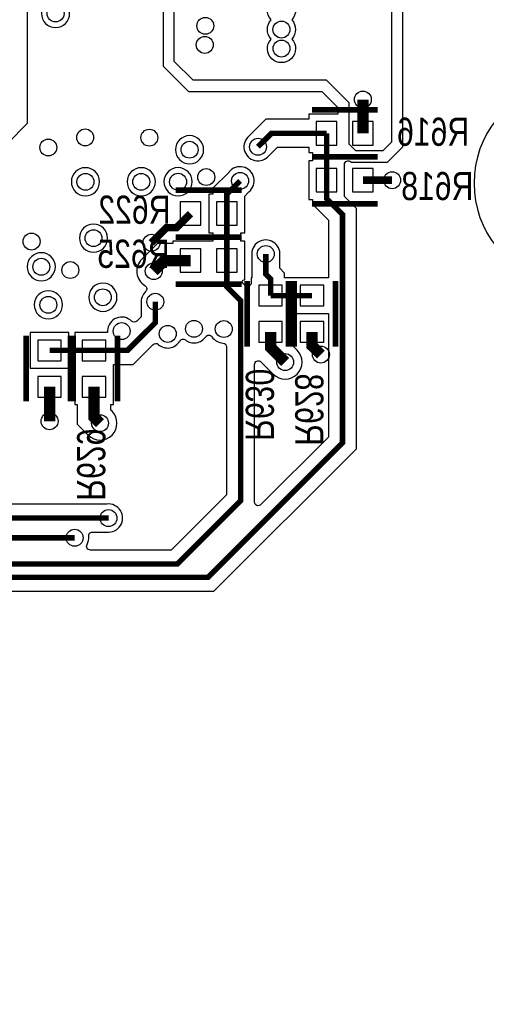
# Model space of a CAD drawing. Extents: x -394 to 5394, y -1015 to 6968.
# Tile 29 of 63: x 4263 to 4759, y 714 to 1762. Entities that reach past the tile are written whole.
import ezdxf

# ---------------------------------------------------------------- set-up
doc = ezdxf.new("R2010")
doc.units = 0
for name, color, linetype in [('ET_BOTTOM', 1, 'CONTINUOUS'), ('PG_SILKSCREEN_BOTTOM', 2, 'CONTINUOUS'), ('PIN_BOTTOM', 1, 'CONTINUOUS'), ('RD_SILKSCREEN_BOTTOM', 254, 'CONTINUOUS'), ('VC_BOTTOM', 1, 'CONTINUOUS')]:
    doc.layers.add(name, color=color, linetype=linetype)

msp = doc.modelspace()

# ---------------------------------------------------------------- linework, layer by layer
at = {"layer": 'ET_BOTTOM'}
for points in [[(4959.9999, 6739.9202), (4959.9999, 1635.8132, -0.803016), (4952.3729, 1634.1264, 4.521667), (4952.3729, 1542.8136, -0.803016), (4959.9999, 1541.1268), (4959.9999, 188.0876, -0.854388), (4952.1948, 186.8542, 6.328293), (4952.1948, 120.0858, -0.854388), (4959.9999, 118.8524), (4959.9999, 40.0001), (2477.3098, 40.0001, -0.668177)], [(4414.9998, 1793.9706), (4414.9998, 1713.0294), (4442.0294, 1685.9998), (4584.0294, 1685.9998), (4600.9998, 1669.0294), (4600.9998, 1662.0902), (4570.0698, 1662.0902), (4570.0698, 1656.4902), (4524.2981, 1656.4902), (4506.7891, 1638.9812), (4506.7044, 1638.9131, 1.114862), (4527.7931, 1617.8244), (4527.8612, 1617.9091), (4536.6419, 1626.6898), (4570.0698, 1626.6898), (4570.0698, 1621.0898), (4574.1698, 1621.0898), (4574.1698, 1612.0902), (4570.0698, 1612.0902), (4570.0698, 1571.0898), (4574.1698, 1571.0898), (4574.1698, 1566.0181), (4591.0998, 1549.0881), (4591.0998, 1487.7402), (4544.3502, 1487.7402), (4544.3502, 1492.8119), (4539.2502, 1497.9119), (4539.2502, 1511.3574), (4539.262, 1511.4654, 1.114863), (4509.438, 1511.4654), (4509.4498, 1511.3574), (4509.4498, 1487.7402), (4508.9498, 1487.7402), (4508.9498, 1482.7791, -0.668175), (4502.1214, 1479.9507), (4499.8665, 1482.2056, -0.668179), (4501.2807, 1485.6198), (4501.8802, 1485.6198), (4501.8802, 1526.6202), (4497.7802, 1526.6202), (4497.7802, 1535.6198), (4501.8802, 1535.6198), (4501.8802, 1574.8081), (4506.3109, 1579.2388), (4506.3956, 1579.3069, 1.114862), (4485.3069, 1600.3956), (4485.2388, 1600.3109), (4467.9798, 1583.0519), (4467.9798, 1576.6202), (4463.8798, 1576.6202), (4463.8798, 1535.6198), (4467.9798, 1535.6198), (4467.9798, 1526.6202), (4425.2998, 1526.6202), (4425.2998, 1524.1202), (4409.0141, 1524.1202), (4392.4319, 1507.5381, 0.485268), (4395.7665, 1479.4552, -0.491973), (4396.4455, 1473.1541, 0.232979), (4391.908, 1460.6954), (4391.9198, 1460.5874), (4391.9198, 1446.3072), (4387.2415, 1441.6288, -0.413732), (4381.5893, 1441.6242, 0.658476), (4356.0046, 1431.3796), (4355.9553, 1429.4302), (4321.1498, 1429.4302), (4321.1498, 1425.3302), (4314.8002, 1425.3302), (4314.8002, 1429.4302), (4273.7998, 1429.4302), (4273.7998, 1391.4298), (4314.8002, 1391.4298), (4314.8002, 1395.5298), (4321.1498, 1395.5298), (4321.1498, 1352.8498), (4323.6498, 1352.8498), (4323.6498, 1331.8941), (4335.2719, 1320.2719, 1), (4360.7281, 1345.7281), (4359.6502, 1346.8059), (4359.6502, 1352.8498), (4362.1502, 1352.8498), (4362.1502, 1395.5298), (4383.2866, 1395.5298), (4404.4618, 1416.7051, -0.398885), (4409.966, 1416.8499, 0.474558), (4432.9331, 1420.4013, -0.451036), (4438.8194, 1421.5465, 0.432448), (4460.3958, 1425.052, -0.536174), (4467.0588, 1425.0057, 0.239061), (4478.8204, 1418.2406, -0.398872), (4482.6098, 1414.2461), (4482.6098, 1256.6818), (4423.8282, 1197.9002), (4337.6794, 1197.9002, -0.569325), (4334.168, 1203.8159, 0.153738), (4335.9083, 1212.6577, -0.447037), (4339.8838, 1217.0998), (4355.2674, 1217.0998), (4355.3754, 1217.088, 1.114863), (4355.3754, 1246.912), (4355.2674, 1246.9002), (3782.9737, 1246.9002)], [(4241.0998, 1781.8281), (4241.0998, 1664.5319), (4228.3291, 1651.7612), (4228.2444, 1651.6931, 1.114862), (4249.3331, 1630.6044), (4249.4012, 1630.6891), (4270.9002, 1652.1881), (4270.9002, 1794.1719)], [(3441.8281, 1466.0998), (3753.8281, 1154.0998), (4469.1719, 1154.0998), (4620.9002, 1305.8281), (4620.9002, 1561.4319), (4608.0702, 1574.2619), (4608.0702, 1608.3021, -0.668177), (4614.8986, 1611.1305), (4615.0294, 1610.9998), (4653.9706, 1610.9998), (4670.0002, 1627.0294), (4670.0002, 1789.9706)]]:
    msp.add_lwpolyline(points, format="xyb", dxfattribs=at)
for points, const_width in [([(4357, 1232), (3776.8018, 1232), (3446.2, 1562.6018), (3446.2, 1728.1707), (3366.3707, 1808)], 5.8), ([(1843, 1574), (1852.8288, 1564.1712), (1918.1712, 1564.1712), (1978.2982, 1624.2982), (2145.7019, 1624.2982), (2184.5001, 1585.5), (2281.9838, 1585.5), (2452.5838, 1756.1), (2852.1, 1756.1), (2857.31, 1761.31), (2922.31, 1761.31), (2953.37, 1792.37), (3362.4845, 1792.37), (3432, 1722.8545), (3432, 1557.2856), (3778.2856, 1211), (4321, 1211)], 5.8), ([(4627.65, 1641.59), (4627.65, 1677.46)], 12), ([(4589.07, 1641.59), (4530.47, 1641.59), (4516.1, 1627.22)], 5.8), ([(4589.07, 1591.59), (4589.07, 1641.59)], 5.8), ([(4482.88, 1506.12), (4482.88, 1478.12), (4497.51, 1463.49), (4497.51, 1250.5099), (4430.0001, 1183), (3766, 1183), (3453.6, 1495.4), (3280.6, 1495.4), (3249, 1527), (3249, 1596.2945), (3225.6845, 1619.61), (3191.32, 1619.61), (3190.4, 1618.69)], 5.8), ([(3218.27, 1601.71), (3235, 1584.98), (3235, 1521), (3275, 1481), (3448, 1481), (3760, 1169), (4463, 1169), (4606, 1312), (4606, 1555.26), (4589.07, 1572.19), (4589.07, 1591.59)], 5.8), ([(4482.88, 1556.12), (4482.88, 1576.88), (4497, 1591)], 5.8), ([(4627.65, 1591.59), (4658.79, 1591.59)], 8), ([(4444.3, 1556.12), (4429.36, 1541.18), (4418.84, 1541.18), (4402.68, 1525.02)], 8), ([(4482.88, 1556.12), (4482.88, 1506.12)], 5.8), ([(4405.16, 1494.81), (4416.47, 1506.12), (4444.3, 1506.12)], 12), ([(4524.35, 1513.09), (4524.35, 1491.74), (4529.45, 1486.64), (4529.45, 1468.74)], 5.8), ([(4529.45, 1468.74), (4573.45, 1468.74)], 5.8), ([(4341.65, 1410.43), (4377.1147, 1410.43), (4406.82, 1440.1353), (4406.82, 1462.32)], 5.8), ([(4529.45, 1430.16), (4529.45, 1413.55), (4545, 1398)], 12), ([(4583, 1406), (4573.45, 1415.55), (4573.45, 1430.16)], 12), ([(4294.3, 1410.43), (4341.65, 1410.43)], 5.8), ([(4294.3, 1371.85), (4294.3, 1335)], 12), ([(4341.65, 1371.85), (4341.65, 1339.35), (4348, 1333)], 12)]:
    msp.add_lwpolyline(points, dxfattribs=dict(at, const_width=const_width))
msp.add_lwpolyline([(4620, 1623), (4613, 1630), (4613, 1674), (4589, 1698), (4447, 1698), (4427, 1718), (4427, 1789), (4446, 1808), (4635, 1808), (4658, 1785), (4658, 1632), (4649, 1623)], close=True, dxfattribs=at)
for points in [[(4315.6502, 1769.12, 1), (4285.6498, 1769.12, 1)], [(4552.1165, 1741.9288, -2.26742), (4529.9635, 1741.8412, -0.396597), (4530.1923, 1762.4019, -2.337831), (4551.8877, 1762.3181, -0.392082)], [(4458.2502, 1624.12, 1), (4428.2498, 1624.12, 1)], [(4347.4753, 1589.95, 1), (4317.4749, 1589.95, 1)], [(4406.8493, 1589.95, 1), (4376.8489, 1589.95, 1)], [(4446.0002, 1590, 1), (4415.9998, 1590, 1)], [(4356.0309, 1529.9539, 1), (4326.0305, 1529.9539, 1)], [(4300.5002, 1499.5, 1), (4270.4998, 1499.5, 1)], [(4366.0002, 1467, 1), (4335.9998, 1467, 1)], [(4308.0002, 1459, 1), (4277.9998, 1459, 1)], [(4591.0998, 1449.7398), (4591.0998, 1318.1719), (4519.2386, 1246.3107, -0.668175), (4512.4102, 1249.1391), (4512.4102, 1395.4768, -0.668178), (4519.2386, 1398.3053), (4532.2719, 1385.2719, 1), (4557.7281, 1410.7281), (4549.9502, 1418.5059), (4549.9502, 1449.7398)]]:
    msp.add_lwpolyline(points, format="xyb", close=True, dxfattribs=at)
at = {"layer": 'PG_SILKSCREEN_BOTTOM', "const_width": 6}
for points in [[(4573.36, 1666.59), (4643.36, 1666.59)], [(4643.36, 1616.59), (4573.36, 1616.59)], [(4573.36, 1616.59), (4643.36, 1616.59)], [(4428.59, 1581.12), (4498.59, 1581.12)], [(4643.36, 1566.59), (4573.36, 1566.59)], [(4498.59, 1531.12), (4428.59, 1531.12)], [(4428.59, 1531.12), (4498.59, 1531.12)], [(4498.59, 1481.12), (4428.59, 1481.12)], [(4504.45, 1484.45), (4504.45, 1414.45)], [(4548.45, 1414.45), (4548.45, 1484.45)], [(4554.45, 1484.45), (4554.45, 1414.45)], [(4598.45, 1414.45), (4598.45, 1484.45)], [(4269.3, 1356.14), (4269.3, 1426.14)], [(4316.65, 1426.14), (4316.65, 1356.14)], [(4319.3, 1356.14), (4319.3, 1426.14)], [(4366.65, 1426.14), (4366.65, 1356.14)]]:
    msp.add_lwpolyline(points, dxfattribs=at)
at = {"layer": 'PIN_BOTTOM'}
for points in [[(4578.07, 1654.09), (4578.07, 1629.09), (4600.07, 1629.09), (4600.07, 1654.09)], [(4616.65, 1654.09), (4616.65, 1629.09), (4638.65, 1629.09), (4638.65, 1654.09)], [(4600.07, 1579.09), (4600.07, 1604.09), (4578.07, 1604.09), (4578.07, 1579.09)], [(4638.65, 1579.09), (4638.65, 1604.09), (4616.65, 1604.09), (4616.65, 1579.09)], [(4433.3, 1568.62), (4433.3, 1543.62), (4455.3, 1543.62), (4455.3, 1568.62)], [(4471.88, 1568.62), (4471.88, 1543.62), (4493.88, 1543.62), (4493.88, 1568.62)], [(4455.3, 1493.62), (4455.3, 1518.62), (4433.3, 1518.62), (4433.3, 1493.62)], [(4493.88, 1493.62), (4493.88, 1518.62), (4471.88, 1518.62), (4471.88, 1493.62)], [(4541.95, 1479.74), (4516.95, 1479.74), (4516.95, 1457.74), (4541.95, 1457.74)], [(4560.95, 1457.74), (4585.95, 1457.74), (4585.95, 1479.74), (4560.95, 1479.74)], [(4541.95, 1441.16), (4516.95, 1441.16), (4516.95, 1419.16), (4541.95, 1419.16)], [(4560.95, 1419.16), (4585.95, 1419.16), (4585.95, 1441.16), (4560.95, 1441.16)], [(4281.8, 1399.43), (4306.8, 1399.43), (4306.8, 1421.43), (4281.8, 1421.43)], [(4354.15, 1421.43), (4329.15, 1421.43), (4329.15, 1399.43), (4354.15, 1399.43)], [(4281.8, 1360.85), (4306.8, 1360.85), (4306.8, 1382.85), (4281.8, 1382.85)], [(4354.15, 1382.85), (4329.15, 1382.85), (4329.15, 1360.85), (4354.15, 1360.85)]]:
    msp.add_lwpolyline(points, close=True, dxfattribs=at)
at = {"layer": 'VC_BOTTOM'}
for centre in [(4300.65, 1769.12), (4460, 1756), (4541, 1752), (4459.43, 1735.67), (4541.08, 1731.77), (4627.65, 1677.46), (4332.13, 1637.22), (4400.45, 1636.92), (4292.95, 1626.42), (4516.1, 1627.22), (4443.25, 1624.12), (4461, 1595), (4332.4751, 1589.95), (4391.8491, 1589.95), (4431, 1590), (4497, 1591), (4658.79, 1591.59), (4275.13, 1526.32), (4341.0307, 1529.9539), (4402.68, 1525.02), (4524.35, 1513.09), (4285.5, 1499.5), (4316.38, 1496), (4405.16, 1494.81), (4293, 1459), (4351, 1467), (4406.82, 1462.32), (4371, 1431), (4420, 1428), (4447.96, 1433.44), (4479.61, 1433.22), (4583, 1406), (4545, 1398), (4294.3, 1335), (4348, 1333), (4357, 1232), (4321, 1211)]:
    msp.add_circle(centre, 9, dxfattribs=at)

# ---------------------------------------------------------------- texts
at = {"layer": 'RD_SILKSCREEN_BOTTOM', "text_generation_flag": 2, "width": 0.8}
for s, p in [('R616', (4740.76, 1628.24)), ('R618', (4745.24, 1570.45)), ('R622', (4422.95, 1545.21)), ('R625', (4421.97, 1498.31))]:
    msp.add_text(s, height=30, dxfattribs=at).set_placement(p)
for s, p in [('R630', (4503.03, 1314.22)), ('R628', (4555.64, 1309.07)), ('R629', (4323.59, 1250.46))]:
    msp.add_text(s, height=30, rotation=270, dxfattribs=at).set_placement(p)

doc.saveas('drawing.dxf')
